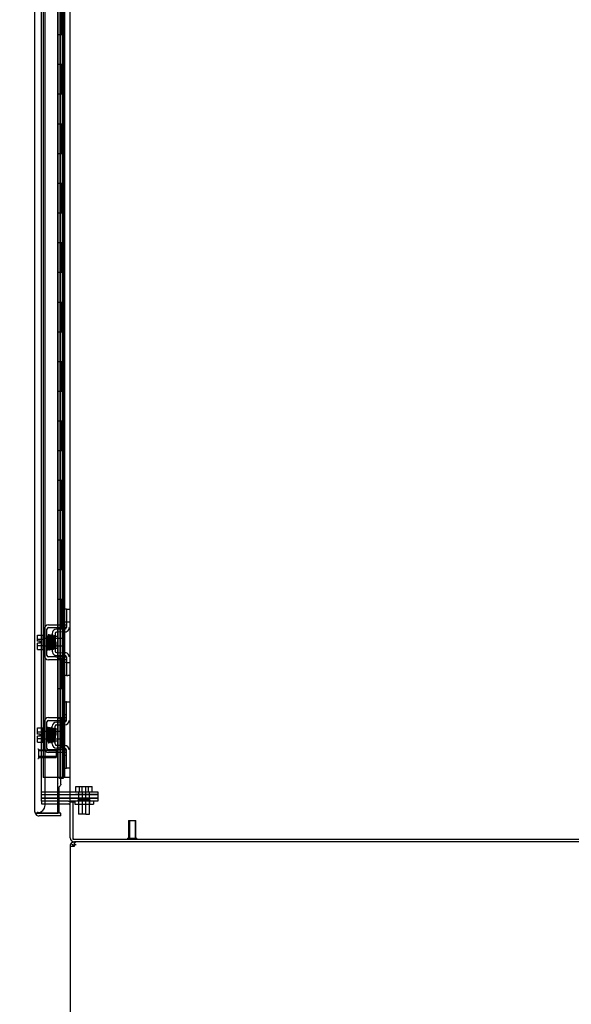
# Model space of a CAD drawing. Header units: inches. Extents: x 2 to 538, y -2 to 358.
# Tile 24 of 43: x 255 to 274, y 145 to 178. Entities that reach past the tile are written whole.
import ezdxf
from ezdxf.enums import TextEntityAlignment as Align
from ezdxf.lldxf.tags import DXFTag

# ---------------------------------------------------------------- set-up
doc = ezdxf.new("R2010")
doc.units = ezdxf.units.IN
doc.header["$MEASUREMENT"] = 0
for name, color, linetype in [('COM42667', 7, 'Continuous'), ('COM42780', 7, 'Continuous'), ('COM52167-13', 7, 'Continuous'), ('COM52168-13', 7, 'Continuous'), ('COM54746-68', 7, 'Continuous'), ('COM54926-1', 7, 'Continuous'), ('COM70098', 7, 'Continuous'), ('COM70220', 7, 'Continuous'), ('COM71189-4', 7, 'Continuous'), ('COM71190-4', 7, 'Continuous'), ('Default', 7, 'Continuous'), ('GSK86006', 7, 'Continuous'), ('NTS86070', 7, 'Continuous'), ('SCC180005', 7, 'Continuous'), ('SCC19011', 7, 'Continuous'), ('SPR20265', 7, 'Continuous'), ('STD26258', 7, 'Continuous'), ('WAF25035', 7, 'Continuous')]:
    doc.layers.add(name, color=color, linetype=linetype)
doc.styles.add('SEACAD_Times_New_Roman', font='times.ttf')
tags = doc.linetypes.add('HIDDEN2', pattern=[0.1875, 0.125, -0.0625]).pattern_tags.tags
tags[6:7] = [DXFTag(74, 4), DXFTag(75, 0), DXFTag(340, '0'), DXFTag(46, 0.0), DXFTag(50, 0.0), DXFTag(44, 0.0), DXFTag(45, 0.0)]
tags[4:5] = [DXFTag(74, 4), DXFTag(75, 0), DXFTag(340, '0'), DXFTag(46, 0.0), DXFTag(50, 0.0), DXFTag(44, 0.0), DXFTag(45, 0.0)]
doc.dimstyles.new('HAMMOND_(STH_-_540x360)', dxfattribs={"dimtxt": 2, "dimasz": 2.5, "dimexe": 1, "dimexo": 1, "dimgap": 0.5, "dimtad": 0, "dimtih": 1, "dimtoh": 1, "dimzin": 0, "dimdsep": 46, "dimtxsty": 'SEACAD_Times_New_Roman', "dimblk1": '_SE_FILLED', "dimblk2": '_SE_FILLED', "dimsah": 1, "dimcen": 1, "dimadec": 0, "dimazin": 0, "dimtfac": 0.8, "dimtofl": 0, "dimtmove": 0, "dimatfit": 3, "dimfxl": 0, "dimtolj": 1, "dimtzin": 0, "dimarcsym": 0})

# ---------------------------------------------------------------- blocks, each defined once
blk = doc.blocks.new('SE2')
at = {"layer": 'COM42667', "color": 7, "linetype": 'HIDDEN2'}
for p, q in [((256.337, 157.831), (256.592, 157.831)), ((256.337, 157.736), (256.592, 157.736)), ((256.592, 157.831), (256.652, 157.831)), ((256.592, 157.736), (256.652, 157.736)), ((256.652, 157.831), (256.819, 157.831)), ((256.652, 157.736), (256.819, 157.736)), ((256.819, 157.831), (256.944, 157.831)), ((256.944, 157.736), (256.819, 157.736)), ((256.944, 157.774), (256.944, 157.736)), ((256.194, 156.797), (256.194, 157.688)), ((256.289, 156.797), (256.289, 157.688)), ((256.592, 156.749), (256.337, 156.749)), ((256.592, 156.749), (256.652, 156.749)), ((256.652, 156.749), (256.819, 156.749)), ((256.819, 156.749), (256.944, 156.749)), ((256.944, 156.749), (256.944, 156.711)), ((256.592, 156.654), (256.337, 156.654)), ((256.652, 156.654), (256.592, 156.654)), ((256.819, 156.654), (256.652, 156.654)), ((256.944, 156.654), (256.819, 156.654)), ((256.194, 153.673), (256.194, 154.564)), ((256.289, 153.673), (256.289, 154.564)), ((256.337, 154.707), (256.819, 154.707)), ((256.337, 154.612), (256.819, 154.612)), ((256.819, 154.707), (256.944, 154.707)), ((256.944, 154.612), (256.819, 154.612)), ((256.819, 153.625), (256.337, 153.625)), ((256.819, 153.53), (256.337, 153.53)), ((256.819, 153.625), (256.944, 153.625)), ((256.944, 153.53), (256.819, 153.53))]:
    blk.add_line(p, q, dxfattribs=at)
for centre, radius, start, end in [((256.337, 157.688), 0.143, 90, 180), ((256.337, 157.688), 0.048, 90, 180), ((256.337, 156.797), 0.143, 180, 270), ((256.337, 156.797), 0.048, 180, 270), ((256.337, 154.564), 0.143, 90, 180), ((256.337, 154.564), 0.048, 90, 180), ((256.337, 153.673), 0.143, 180, 270), ((256.337, 153.673), 0.048, 180, 270)]:
    blk.add_arc(centre, radius, start, end, dxfattribs=at)
at = {"layer": 'COM42780', "color": 7, "linetype": 'HIDDEN2'}
for p, q in [((256.947, 158.358), (256.88, 158.358)), ((256.88, 158.358), (256.88, 157.921)), ((256.947, 158.358), (256.947, 157.921)), ((256.947, 158.358), (256.997, 158.358)), ((256.997, 158.358), (257.039, 158.358)), ((256.947, 157.921), (256.88, 157.921)), ((256.944, 157.921), (256.944, 157.774)), ((256.997, 157.921), (256.947, 157.921)), ((257.039, 157.921), (256.997, 157.921)), ((256.467, 157.539), (256.467, 156.946)), ((256.608, 157.682), (256.553, 157.671)), ((256.562, 157.539), (256.562, 156.946)), ((256.657, 157.438), (256.562, 157.438)), ((256.897, 157.688), (256.608, 157.682)), ((256.899, 157.593), (256.609, 157.587)), ((256.657, 157.048), (256.657, 157.438)), ((256.562, 157.048), (256.657, 157.048)), ((256.553, 156.814), (256.608, 156.803)), ((256.608, 156.803), (256.897, 156.798)), ((256.609, 156.898), (256.899, 156.892)), ((256.944, 156.711), (256.944, 156.564)), ((256.947, 156.564), (256.88, 156.564)), ((256.88, 156.564), (256.88, 156.127)), ((256.947, 156.564), (256.947, 156.127)), ((256.947, 156.564), (256.997, 156.564)), ((256.997, 156.564), (257.039, 156.564)), ((256.947, 156.127), (256.88, 156.127)), ((256.947, 156.127), (256.997, 156.127)), ((257.039, 156.127), (256.997, 156.127)), ((256.88, 154.797), (256.88, 155.234)), ((256.88, 155.234), (256.93, 155.234)), ((256.944, 155.234), (256.93, 155.234)), ((256.944, 154.984), (256.944, 155.234)), ((256.944, 155.234), (257.039, 155.234)), ((256.93, 154.797), (256.88, 154.797)), ((256.93, 154.797), (256.944, 154.797)), ((256.944, 154.611), (256.944, 154.984)), ((256.467, 153.822), (256.467, 154.415)), ((256.562, 153.822), (256.562, 154.415)), ((256.608, 154.558), (256.897, 154.564)), ((256.609, 154.463), (256.899, 154.469)), ((256.657, 154.314), (256.562, 154.314)), ((256.657, 154.314), (256.657, 153.924)), ((256.562, 153.924), (256.657, 153.924)), ((256.899, 153.768), (256.609, 153.774)), ((256.897, 153.674), (256.608, 153.679)), ((256.88, 153.003), (256.88, 153.44)), ((256.88, 153.44), (256.93, 153.44)), ((256.944, 153.44), (256.93, 153.44)), ((256.944, 153.253), (256.944, 153.626)), ((256.944, 153.003), (256.944, 153.253)), ((256.88, 153.003), (256.93, 153.003)), ((256.93, 153.003), (256.944, 153.003)), ((257.039, 153.003), (256.944, 153.003))]:
    blk.add_line(p, q, dxfattribs=at)
for centre, radius, start, end in [((256.896, 157.735), 0.048, 271, 0), ((256.896, 157.735), 0.143, 333.0918, 0), ((256.61, 157.539), 0.143, 113.3335, 180), ((256.61, 157.539), 0.048, 91, 180), ((256.896, 157.735), 0.143, 271, 333.0918), ((256.61, 156.946), 0.143, 180, 246.6665), ((256.61, 156.946), 0.048, 180, 269), ((256.896, 156.75), 0.048, 0, 89), ((256.896, 156.75), 0.143, 26.9082, 89), ((256.896, 156.75), 0.143, 0, 26.9082), ((256.61, 154.415), 0.143, 91, 180), ((256.61, 154.415), 0.048, 91, 180), ((256.896, 154.611), 0.048, 271, 0), ((256.896, 154.611), 0.143, 271, 0), ((256.61, 153.822), 0.143, 180, 269), ((256.61, 153.822), 0.048, 180, 269), ((256.896, 153.626), 0.143, 0, 89), ((256.896, 153.626), 0.048, 0, 89)]:
    blk.add_arc(centre, radius, start, end, dxfattribs=at)
at = {"layer": 'COM52167-13', "color": 7, "linetype": 'Continuous'}
for p, q in [((255.882, 151.541), (255.882, 221.842)), ((256.652, 151.493), (256.652, 221.89)), ((256.688, 151.803), (256.688, 151.493)), ((255.882, 151.541), (255.882, 151.541)), ((255.882, 151.541), (255.882, 151.541)), ((255.962, 151.493), (255.912, 151.454)), ((256.025, 151.493), (255.912, 151.493)), ((255.962, 151.493), (256.025, 151.493)), ((256.025, 151.493), (256.025, 151.493)), ((256.757, 151.493), (256.025, 151.493)), ((256.025, 151.493), (256.652, 151.493)), ((256.688, 151.493), (256.652, 151.493)), ((256.757, 151.398), (256.757, 151.493)), ((256.757, 151.398), (256.025, 151.398))]:
    blk.add_line(p, q, dxfattribs=at)
at = {"layer": 'COM52167-13', "color": 7, "linetype": 'HIDDEN2'}
for p, q in [((256.757, 152.466), (256.757, 192.628)), ((256.688, 152.368), (256.688, 151.803))]:
    blk.add_line(p, q, dxfattribs=at)
at = {"layer": 'COM52167-13', "color": 7, "linetype": 'Continuous'}
for start, end in [(180, 180.0762), (180.1561, 217.5036), (217.5036, 270)]:
    blk.add_arc((256.025, 151.541), 0.143, start, end, dxfattribs=at)
at = {"layer": 'COM52167-13', "color": 7, "linetype": 'HIDDEN2'}
blk.add_open_spline([(256.757, 152.466), (256.757, 152.464), (256.757, 152.462), (256.756, 152.45), (256.752, 152.44), (256.741, 152.419), (256.733, 152.409), (256.713, 152.389), (256.701, 152.378), (256.688, 152.368)], degree=3, knots=[0.2029594, 0.2029594, 0.2029594, 0.2029594, 0.25, 0.25, 0.5, 0.5, 0.75, 0.75, 1, 1, 1, 1], dxfattribs=at)
at = {"layer": 'COM52167-13', "color": 7, "linetype": 'Continuous'}
blk.add_open_spline([(255.912, 151.493), (255.902, 151.501), (255.895, 151.509), (255.887, 151.521), (255.885, 151.525), (255.883, 151.533), (255.882, 151.537), (255.882, 151.541)], degree=3, knots=[0, 0, 0, 0, 0.5, 0.5, 0.75, 0.75, 1, 1, 1, 1], dxfattribs=at)
at = {"layer": 'COM52168-13', "color": 7, "linetype": 'HIDDEN2'}
blk.add_arc((256.438, 152.467), 0.224, 359.797, 6.1302, dxfattribs=at)
at = {"layer": 'COM54746-68', "color": 7, "linetype": 'HIDDEN2'}
for p, q in [((256.166, 220.692), (256.166, 152.692)), ((256.721, 220.692), (256.721, 152.692)), ((256.821, 152.692), (256.821, 220.692)), ((256.771, 177.692), (256.771, 178.692)), ((256.812, 177.692), (256.812, 178.692)), ((256.888, 177.692), (256.888, 178.692)), ((256.76, 176.692), (256.76, 177.692)), ((256.857, 177.692), (256.888, 177.692)), ((256.883, 177.692), (256.883, 176.692)), ((256.888, 176.692), (256.888, 177.692)), ((256.771, 175.692), (256.771, 176.692)), ((256.812, 175.692), (256.812, 176.692)), ((256.857, 176.692), (256.888, 176.692)), ((256.888, 175.692), (256.888, 176.692)), ((256.76, 174.692), (256.76, 175.692)), ((256.857, 175.692), (256.888, 175.692)), ((256.883, 175.692), (256.883, 174.692)), ((256.888, 174.692), (256.888, 175.692)), ((256.771, 173.692), (256.771, 174.692)), ((256.812, 173.692), (256.812, 174.692)), ((256.857, 174.692), (256.888, 174.692)), ((256.888, 173.692), (256.888, 174.692)), ((256.76, 172.692), (256.76, 173.692)), ((256.857, 173.692), (256.888, 173.692)), ((256.883, 173.692), (256.883, 172.692)), ((256.888, 172.692), (256.888, 173.692)), ((256.771, 171.692), (256.771, 172.692)), ((256.812, 171.692), (256.812, 172.692)), ((256.857, 172.692), (256.888, 172.692)), ((256.888, 171.692), (256.888, 172.692)), ((256.76, 170.692), (256.76, 171.692)), ((256.857, 171.692), (256.888, 171.692)), ((256.883, 171.692), (256.883, 170.692)), ((256.888, 170.692), (256.888, 171.692)), ((256.771, 169.692), (256.771, 170.692)), ((256.812, 169.692), (256.812, 170.692)), ((256.857, 170.692), (256.888, 170.692)), ((256.888, 169.692), (256.888, 170.692)), ((256.76, 168.692), (256.76, 169.692)), ((256.857, 169.692), (256.888, 169.692)), ((256.883, 169.692), (256.883, 168.692)), ((256.888, 168.692), (256.888, 169.692)), ((256.771, 167.692), (256.771, 168.692)), ((256.812, 167.692), (256.812, 168.692)), ((256.857, 168.692), (256.888, 168.692)), ((256.888, 167.692), (256.888, 168.692)), ((256.76, 166.692), (256.76, 167.692)), ((256.857, 167.692), (256.888, 167.692)), ((256.883, 167.692), (256.883, 166.692)), ((256.888, 166.692), (256.888, 167.692)), ((256.771, 165.692), (256.771, 166.692)), ((256.812, 165.692), (256.812, 166.692)), ((256.857, 166.692), (256.888, 166.692)), ((256.888, 165.692), (256.888, 166.692)), ((256.76, 164.692), (256.76, 165.692)), ((256.857, 165.692), (256.888, 165.692)), ((256.883, 165.692), (256.883, 164.692)), ((256.888, 164.692), (256.888, 165.692)), ((256.771, 163.692), (256.771, 164.692)), ((256.812, 163.692), (256.812, 164.692)), ((256.857, 164.692), (256.888, 164.692)), ((256.888, 163.692), (256.888, 164.692)), ((256.76, 162.692), (256.76, 163.692)), ((256.857, 163.692), (256.888, 163.692)), ((256.883, 163.692), (256.883, 162.692)), ((256.888, 162.692), (256.888, 163.692)), ((256.771, 161.692), (256.771, 162.692)), ((256.812, 161.692), (256.812, 162.692)), ((256.857, 162.692), (256.888, 162.692)), ((256.888, 161.692), (256.888, 162.692)), ((256.76, 160.692), (256.76, 161.692)), ((256.857, 161.692), (256.888, 161.692)), ((256.883, 161.692), (256.883, 160.692)), ((256.888, 160.692), (256.888, 161.692)), ((256.771, 159.692), (256.771, 160.692)), ((256.812, 159.692), (256.812, 160.692)), ((256.857, 160.692), (256.888, 160.692)), ((256.888, 159.692), (256.888, 160.692)), ((256.76, 158.692), (256.76, 159.692)), ((256.857, 159.692), (256.888, 159.692)), ((256.883, 159.692), (256.883, 158.692)), ((256.888, 158.692), (256.888, 159.692)), ((256.771, 157.692), (256.771, 158.692)), ((256.812, 157.692), (256.812, 158.692)), ((256.857, 158.692), (256.888, 158.692)), ((256.888, 157.692), (256.888, 158.692)), ((256.76, 156.692), (256.76, 157.692)), ((256.857, 157.692), (256.888, 157.692)), ((256.883, 157.692), (256.883, 156.692)), ((256.888, 156.692), (256.888, 157.692)), ((256.771, 155.692), (256.771, 156.692)), ((256.812, 155.692), (256.812, 156.692)), ((256.857, 156.692), (256.888, 156.692)), ((256.888, 155.692), (256.888, 156.692)), ((256.76, 154.692), (256.76, 155.692)), ((256.857, 155.692), (256.888, 155.692)), ((256.883, 155.692), (256.883, 154.692)), ((256.888, 154.692), (256.888, 155.692)), ((256.771, 153.692), (256.771, 154.692)), ((256.812, 153.692), (256.812, 154.692)), ((256.857, 154.692), (256.888, 154.692)), ((256.888, 153.692), (256.888, 154.692)), ((256.76, 152.692), (256.76, 153.692)), ((256.857, 153.692), (256.888, 153.692)), ((256.883, 153.692), (256.883, 152.692)), ((256.888, 152.692), (256.888, 153.692)), ((256.652, 152.692), (256.166, 152.692))]:
    blk.add_line(p, q, dxfattribs=at)
at = {"layer": 'COM54746-68', "color": 7, "linetype": 'Continuous'}
for p, q in [((256.654, 178.692), (256.654, 177.692)), ((256.857, 178.692), (256.857, 177.692)), ((256.654, 177.692), (256.857, 177.692)), ((256.654, 177.692), (256.857, 177.692)), ((256.654, 177.692), (256.654, 176.692)), ((256.857, 177.692), (256.857, 176.692)), ((256.654, 176.692), (256.654, 175.692)), ((256.654, 176.692), (256.857, 176.692)), ((256.654, 176.692), (256.857, 176.692)), ((256.857, 176.692), (256.857, 175.692)), ((256.654, 175.692), (256.857, 175.692)), ((256.654, 175.692), (256.857, 175.692)), ((256.654, 175.692), (256.654, 174.692)), ((256.857, 175.692), (256.857, 174.692)), ((256.654, 174.692), (256.654, 173.692)), ((256.654, 174.692), (256.857, 174.692)), ((256.654, 174.692), (256.857, 174.692)), ((256.857, 174.692), (256.857, 173.692)), ((256.654, 173.692), (256.857, 173.692)), ((256.654, 173.692), (256.857, 173.692)), ((256.654, 173.692), (256.654, 172.692)), ((256.857, 173.692), (256.857, 172.692)), ((256.654, 172.692), (256.654, 171.692)), ((256.654, 172.692), (256.857, 172.692)), ((256.654, 172.692), (256.857, 172.692)), ((256.857, 172.692), (256.857, 171.692)), ((256.654, 171.692), (256.857, 171.692)), ((256.654, 171.692), (256.857, 171.692)), ((256.654, 171.692), (256.654, 170.692)), ((256.857, 171.692), (256.857, 170.692)), ((256.654, 170.692), (256.654, 169.692)), ((256.654, 170.692), (256.857, 170.692)), ((256.654, 170.692), (256.857, 170.692)), ((256.857, 170.692), (256.857, 169.692)), ((256.654, 169.692), (256.857, 169.692)), ((256.654, 169.692), (256.857, 169.692)), ((256.654, 169.692), (256.654, 168.692)), ((256.857, 169.692), (256.857, 168.692)), ((256.654, 168.692), (256.654, 167.692)), ((256.654, 168.692), (256.857, 168.692)), ((256.654, 168.692), (256.857, 168.692)), ((256.857, 168.692), (256.857, 167.692)), ((256.654, 167.692), (256.857, 167.692)), ((256.654, 167.692), (256.857, 167.692)), ((256.654, 167.692), (256.654, 166.692)), ((256.857, 167.692), (256.857, 166.692)), ((256.654, 166.692), (256.654, 165.692)), ((256.654, 166.692), (256.857, 166.692)), ((256.654, 166.692), (256.857, 166.692)), ((256.857, 166.692), (256.857, 165.692)), ((256.654, 165.692), (256.857, 165.692)), ((256.654, 165.692), (256.857, 165.692)), ((256.654, 165.692), (256.654, 164.692)), ((256.857, 165.692), (256.857, 164.692)), ((256.654, 164.692), (256.654, 163.692)), ((256.654, 164.692), (256.857, 164.692)), ((256.654, 164.692), (256.857, 164.692)), ((256.857, 164.692), (256.857, 163.692)), ((256.654, 163.692), (256.857, 163.692)), ((256.654, 163.692), (256.857, 163.692)), ((256.654, 163.692), (256.654, 162.692)), ((256.857, 163.692), (256.857, 162.692)), ((256.654, 162.692), (256.654, 161.692)), ((256.654, 162.692), (256.857, 162.692)), ((256.654, 162.692), (256.857, 162.692)), ((256.857, 162.692), (256.857, 161.692)), ((256.654, 161.692), (256.857, 161.692)), ((256.654, 161.692), (256.857, 161.692)), ((256.654, 161.692), (256.654, 160.692)), ((256.857, 161.692), (256.857, 160.692)), ((256.654, 160.692), (256.654, 159.692)), ((256.654, 160.692), (256.857, 160.692)), ((256.654, 160.692), (256.857, 160.692)), ((256.857, 160.692), (256.857, 159.692)), ((256.654, 159.692), (256.857, 159.692)), ((256.654, 159.692), (256.857, 159.692)), ((256.654, 159.692), (256.654, 158.692)), ((256.857, 159.692), (256.857, 158.692)), ((256.654, 158.692), (256.654, 157.692)), ((256.654, 158.692), (256.857, 158.692)), ((256.654, 158.692), (256.857, 158.692)), ((256.857, 158.692), (256.857, 157.692)), ((256.654, 157.692), (256.857, 157.692)), ((256.654, 157.692), (256.857, 157.692)), ((256.654, 157.692), (256.654, 156.692)), ((256.857, 157.692), (256.857, 156.692)), ((256.654, 156.692), (256.654, 155.692)), ((256.654, 156.692), (256.857, 156.692)), ((256.654, 156.692), (256.857, 156.692)), ((256.857, 156.692), (256.857, 155.692)), ((256.654, 155.692), (256.857, 155.692)), ((256.654, 155.692), (256.857, 155.692)), ((256.654, 155.692), (256.654, 154.692)), ((256.857, 155.692), (256.857, 154.692)), ((256.654, 154.692), (256.654, 153.692)), ((256.654, 154.692), (256.857, 154.692)), ((256.654, 154.692), (256.857, 154.692)), ((256.857, 154.692), (256.857, 153.692)), ((256.654, 153.692), (256.857, 153.692)), ((256.654, 153.692), (256.857, 153.692)), ((256.654, 153.692), (256.654, 152.692)), ((256.857, 153.692), (256.857, 152.692)), ((256.654, 152.692), (256.652, 152.692)), ((256.857, 152.692), (256.654, 152.692)), ((256.709, 152.657), (256.709, 152.683)), ((256.709, 152.683), (256.759, 152.683)), ((256.759, 152.657), (256.709, 152.657)), ((256.721, 152.692), (256.721, 152.683)), ((256.784, 152.683), (256.759, 152.683)), ((256.784, 152.657), (256.759, 152.657)), ((256.784, 152.683), (256.834, 152.683)), ((256.834, 152.657), (256.784, 152.657)), ((256.821, 152.683), (256.821, 152.692)), ((256.834, 152.683), (256.834, 152.657)), ((257.069, 152.692), (256.857, 152.692))]:
    blk.add_line(p, q, dxfattribs=at)
at = {"layer": 'COM54926-1', "color": 7, "linetype": 'Continuous'}
for p, q in [((257.174, 150.409), (257.099, 150.467)), ((257.212, 150.467), (257.212, 150.523)), ((257.212, 150.38), (257.212, 150.467)), ((257.069, 150.38), (257.069, 138.618)), ((257.069, 150.38), (257.212, 150.38))]:
    blk.add_line(p, q, dxfattribs=at)
for radius, start, end in [(0.143, 142.4162, 180), (0.143, 90, 142.4161), (0.048, 90, 142.4162), (0.048, 90, 142.4162), (0.048, 142.4162, 180)]:
    blk.add_arc((257.212, 150.38), radius, start, end, dxfattribs=at)
at = {"layer": 'COM54926-1', "color": 7, "linetype": 'HIDDEN2'}
blk.add_arc((257.274, 150.318), 0.11, 92.1547, 123.9357, dxfattribs=at)
at = {"layer": 'COM54926-1', "color": 7, "linetype": 'Continuous'}
blk.add_open_spline([(257.27, 150.523), (257.26, 150.523), (257.25, 150.518), (257.231, 150.499), (257.222, 150.485), (257.212, 150.467)], degree=3, knots=[0, 0, 0, 0, 0.5, 0.5, 1, 1, 1, 1], dxfattribs=at)
at = {"layer": 'COM70098', "color": 7, "linetype": 'HIDDEN2'}
for p, q in [((256.102, 152.213), (257.251, 152.213)), ((256.102, 152.118), (257.251, 152.118)), ((257.251, 152.213), (258.001, 152.213)), ((258.001, 152.118), (257.251, 152.118)), ((258.001, 152.213), (258.001, 152.118)), ((257.251, 151.993), (256.102, 151.993)), ((257.251, 151.898), (257.212, 151.898)), ((257.251, 151.993), (258.001, 151.993)), ((258.001, 151.898), (257.251, 151.898)), ((258.001, 151.993), (258.001, 151.898))]:
    blk.add_line(p, q, dxfattribs=at)
at = {"layer": 'COM70220', "color": 7, "linetype": 'HIDDEN2'}
for p, q in [((256.227, 152.012), (256.227, 221.159)), ((256.227, 151.762), (256.227, 152.012)), ((255.977, 151.512), (255.977, 151.541))]:
    blk.add_line(p, q, dxfattribs=at)
blk.add_arc((255.977, 151.762), 0.25, 270, 0, dxfattribs=at)
at = {"layer": 'COM71189-4', "color": 7, "linetype": 'HIDDEN2'}
for p, q in [((256.102, 151.898), (256.102, 221.273)), ((256.652, 151.898), (256.102, 151.898))]:
    blk.add_line(p, q, dxfattribs=at)
at = {"layer": 'COM71189-4', "color": 7, "linetype": 'Continuous'}
for p, q in [((257.069, 151.898), (257.069, 221.273)), ((257.021, 151.898), (256.652, 151.898)), ((257.021, 151.898), (257.069, 151.898)), ((257.212, 151.898), (257.069, 151.898)), ((257.164, 151.868), (257.164, 150.618)), ((257.212, 151.868), (257.164, 151.868)), ((257.212, 151.868), (257.212, 151.898)), ((257.164, 150.618), (281.614, 150.618))]:
    blk.add_line(p, q, dxfattribs=at)
at = {"layer": 'COM71190-4', "color": 7, "linetype": 'HIDDEN2'}
for p, q in [((256.102, 151.898), (256.102, 151.803)), ((256.102, 151.803), (256.652, 151.803))]:
    blk.add_line(p, q, dxfattribs=at)
at = {"layer": 'COM71190-4', "color": 7, "linetype": 'Continuous'}
for p, q in [((256.652, 151.803), (257.021, 151.803)), ((257.069, 150.666), (257.069, 151.868)), ((257.164, 151.868), (257.069, 151.868)), ((281.662, 150.523), (257.212, 150.523))]:
    blk.add_line(p, q, dxfattribs=at)
for centre, radius, start, end in [((257.021, 151.755), 0.143, 52.2051, 90), ((257.021, 151.755), 0.048, 0, 90), ((257.212, 150.666), 0.143, 180, 270)]:
    blk.add_arc(centre, radius, start, end, dxfattribs=at)
at = {"layer": 'COM71190-4', "color": 7, "linetype": 'HIDDEN2'}
blk.add_arc((257.212, 150.666), 0.048, 180, 270, dxfattribs=at)
at = {"layer": 'GSK86006', "color": 7, "linetype": 'HIDDEN2'}
for p, q in [((256.102, 152.118), (257.251, 152.118)), ((257.251, 152.118), (258.001, 152.118)), ((258.001, 152.118), (258.001, 151.993)), ((256.102, 151.993), (257.251, 151.993)), ((258.001, 151.993), (257.251, 151.993))]:
    blk.add_line(p, q, dxfattribs=at)
at = {"layer": 'NTS86070', "color": 7, "linetype": 'HIDDEN2'}
for p, q in [((257.227, 151.898), (257.227, 151.798)), ((257.227, 151.798), (257.727, 151.798)), ((257.331, 151.928), (257.331, 151.898)), ((257.614, 151.938), (257.341, 151.938)), ((257.352, 151.898), (257.352, 151.798)), ((257.456, 151.928), (257.456, 151.898)), ((257.739, 151.938), (257.614, 151.938)), ((257.624, 151.898), (257.624, 151.928)), ((257.727, 151.898), (257.727, 151.798)), ((257.727, 151.798), (257.852, 151.798)), ((257.749, 151.898), (257.749, 151.928)), ((257.852, 151.898), (257.852, 151.798))]:
    blk.add_line(p, q, dxfattribs=at)
for centre, start, end in [((257.341, 151.928), 90, 180), ((257.466, 151.928), 90, 180), ((257.614, 151.928), 0, 90), ((257.739, 151.928), 0, 90)]:
    blk.add_arc(centre, 0.01, start, end, dxfattribs=at)
at = {"layer": 'SCC180005', "color": 7, "linetype": 'HIDDEN2'}
for p, q in [((257.261, 152.387), (257.477, 152.387)), ((257.261, 152.213), (257.261, 152.387)), ((257.354, 152.213), (257.354, 151.463)), ((257.386, 152.213), (257.386, 152.387)), ((257.477, 152.387), (257.693, 152.387)), ((257.477, 152.213), (257.477, 152.387)), ((257.479, 152.213), (257.479, 151.463)), ((257.6, 151.463), (257.6, 152.213)), ((257.602, 152.213), (257.602, 152.387)), ((257.693, 152.213), (257.693, 152.387)), ((257.693, 152.387), (257.818, 152.387)), ((257.725, 151.463), (257.725, 152.213)), ((257.818, 152.213), (257.818, 152.387)), ((257.6, 151.463), (257.354, 151.463)), ((257.602, 151.463), (257.725, 151.463))]:
    blk.add_line(p, q, dxfattribs=at)
at = {"layer": 'SCC19011', "color": 7, "linetype": 'HIDDEN2'}
for p, q in [((255.968, 157.484), (256.149, 157.484)), ((255.968, 157.351), (255.968, 157.484)), ((255.968, 157.351), (256.149, 157.351)), ((255.968, 157.277), (255.968, 157.351)), ((256.063, 157.277), (255.968, 157.277)), ((255.968, 157.134), (255.968, 157.209)), ((256.063, 157.209), (255.968, 157.209)), ((255.968, 157.134), (256.149, 157.134)), ((255.968, 157.002), (255.968, 157.134)), ((256.063, 157.209), (256.063, 157.277)), ((256.881, 157.365), (256.149, 157.365)), ((256.149, 157.121), (256.881, 157.121)), ((256.881, 157.365), (256.881, 157.121)), ((255.968, 157.002), (256.149, 157.002)), ((255.968, 154.36), (256.149, 154.36)), ((255.968, 154.227), (255.968, 154.36)), ((255.968, 154.227), (256.149, 154.227)), ((255.968, 154.153), (255.968, 154.227)), ((256.063, 154.153), (255.968, 154.153)), ((255.968, 154.01), (255.968, 154.085)), ((256.063, 154.085), (255.968, 154.085)), ((256.063, 154.085), (256.063, 154.153)), ((256.881, 154.241), (256.149, 154.241)), ((256.881, 154.241), (256.881, 153.997)), ((255.968, 154.01), (256.149, 154.01)), ((255.968, 153.878), (255.968, 154.01)), ((255.968, 153.878), (256.149, 153.878)), ((256.149, 153.997), (256.881, 153.997))]:
    blk.add_line(p, q, dxfattribs=at)
at = {"layer": 'SPR20265', "color": 7, "linetype": 'HIDDEN2'}
for p, q in [((256.601, 157.243), (256.566, 157.243)), ((256.601, 154.119), (256.566, 154.119))]:
    blk.add_line(p, q, dxfattribs=at)
for centre, radius, start, end in [((261.239, 157.42), 4.954, 180.0627, 184.8324), ((261.211, 157.419), 4.891, 180.0417, 184.8553), ((261.239, 153.941), 4.954, 175.1676, 179.9373), ((256.421, 154.343), 0.0181, 0.2962, 180.6354), ((261.211, 153.942), 4.891, 179.5941, 179.9583)]:
    blk.add_arc(centre, radius, start, end, dxfattribs=at)
for start_param, end_param in [(3.148685, 6.283185), (0, 0.029803)]:
    blk.add_ellipse((256.302, 157.415), major_axis=(-0.0175, 0), ratio=0.707107, start_param=start_param, end_param=end_param, dxfattribs=at)
blk.add_ellipse((256.302, 153.946), major_axis=(-0.0175, 0), ratio=0.707107, dxfattribs=at)
for points, knots in [([(256.326, 157.469), (256.325, 157.46), (256.323, 157.435), (256.322, 157.4), (256.321, 157.385)], [0.1067733, 0.1067733, 0.1067733, 0.1067733, 0.2186198, 0.288347, 0.288347, 0.288347, 0.288347]), ([(256.364, 157.478), (256.364, 157.481), (256.363, 157.487), (256.357, 157.494), (256.35, 157.497), (256.343, 157.497), (256.336, 157.495), (256.332, 157.49), (256.329, 157.485), (256.328, 157.481), (256.328, 157.479)], [0, 0, 0, 0, 0.156089, 0.311601, 0.454811, 0.580816, 0.702069, 0.815536, 0.915769, 1, 1, 1, 1]), ([(256.329, 157.478), (256.33, 157.474), (256.332, 157.467), (256.335, 157.418), (256.338, 157.343), (256.34, 157.264), (256.343, 157.199), (256.344, 157.15), (256.346, 157.105), (256.348, 157.065), (256.35, 157.033), (256.352, 157.012), (256.353, 157.004), (256.354, 157.004), (256.355, 157.004)], [0, 0, 0, 0, 0.1061362, 0.2174647, 0.333926, 0.4557017, 0.5188968, 0.5834438, 0.6493904, 0.7166983, 0.7853922, 0.8555186, 0.9270505, 0.9466489, 0.9466489, 0.9466489, 0.9466489]), ([(256.388, 157.015), (256.387, 157.015), (256.386, 157.016), (256.384, 157.04), (256.382, 157.088), (256.38, 157.14), (256.378, 157.185), (256.376, 157.234), (256.375, 157.284), (256.373, 157.334), (256.371, 157.38), (256.369, 157.421), (256.368, 157.453), (256.366, 157.475), (256.364, 157.479), (256.364, 157.481)], [0.0603561, 0.0603561, 0.0603561, 0.0603561, 0.1038936, 0.2137208, 0.3293588, 0.3897246, 0.4515679, 0.5148967, 0.5797272, 0.6460597, 0.7138612, 0.7831568, 0.8539667, 0.9262377, 1, 1, 1, 1]), ([(256.377, 157.469), (256.376, 157.461), (256.374, 157.447), (256.372, 157.408), (256.371, 157.384), (256.371, 157.38)], [0, 0, 0, 0, 0.1246717, 0.2494602, 0.2700157, 0.2700157, 0.2700157, 0.2700157]), ([(256.413, 157.474), (256.413, 157.475), (256.412, 157.477), (256.411, 157.479), (256.41, 157.482), (256.408, 157.484), (256.405, 157.486), (256.402, 157.488), (256.397, 157.489), (256.391, 157.488), (256.384, 157.484), (256.378, 157.475), (256.377, 157.469), (256.377, 157.465)], [0.0509784, 0.0509784, 0.0509784, 0.0509784, 0.0816467, 0.1201913, 0.1592904, 0.2003164, 0.2443071, 0.2919704, 0.3437824, 0.4630609, 0.6155091, 0.7972418, 1, 1, 1, 1]), ([(256.379, 157.467), (256.379, 157.467), (256.381, 157.465), (256.383, 157.44), (256.386, 157.391), (256.388, 157.34), (256.389, 157.296), (256.391, 157.248), (256.393, 157.2), (256.394, 157.152), (256.396, 157.108), (256.398, 157.07), (256.4, 157.04), (256.402, 157.02), (256.403, 157.017), (256.404, 157.015)], [0.053432, 0.053432, 0.053432, 0.053432, 0.1058673, 0.2171381, 0.3338118, 0.3944484, 0.4564245, 0.5197508, 0.5844221, 0.6504012, 0.7176964, 0.7863335, 0.8562538, 0.9274659, 1, 1, 1, 1]), ([(256.438, 157.019), (256.437, 157.022), (256.436, 157.027), (256.433, 157.073), (256.43, 157.131), (256.428, 157.187), (256.426, 157.234), (256.425, 157.282), (256.423, 157.329), (256.421, 157.374), (256.419, 157.413), (256.417, 157.445), (256.416, 157.467), (256.414, 157.476), (256.413, 157.476), (256.413, 157.476)], [0, 0, 0, 0, 0.1045038, 0.2144634, 0.330083, 0.3903051, 0.451994, 0.5151688, 0.5798125, 0.6459641, 0.7136653, 0.7828829, 0.8536605, 0.9260423, 0.9527188, 0.9527188, 0.9527188, 0.9527188]), ([(256.427, 157.463), (256.426, 157.458), (256.424, 157.436), (256.422, 157.397), (256.421, 157.374)], [0.1071892, 0.1071892, 0.1071892, 0.1071892, 0.2193565, 0.3334396, 0.3334396, 0.3334396, 0.3334396]), ([(256.465, 157.458), (256.465, 157.463), (256.464, 157.469), (256.457, 157.478), (256.451, 157.48), (256.447, 157.481), (256.443, 157.481), (256.44, 157.48), (256.436, 157.478), (256.433, 157.475), (256.431, 157.472), (256.429, 157.468), (256.429, 157.465), (256.429, 157.464)], [0, 0, 0, 0, 0.314139, 0.451364, 0.572135, 0.625408, 0.67627, 0.728029, 0.781154, 0.835554, 0.89067, 0.945715, 1, 1, 1, 1]), ([(256.43, 157.46), (256.431, 157.454), (256.432, 157.444), (256.435, 157.406), (256.437, 157.36), (256.439, 157.31), (256.44, 157.26), (256.443, 157.2), (256.445, 157.137), (256.448, 157.082), (256.45, 157.046), (256.452, 157.027), (256.454, 157.019), (256.459, 157.012), (256.465, 157.008), (256.472, 157.007), (256.478, 157.009), (256.485, 157.013), (256.488, 157.019), (256.491, 157.031), (256.493, 157.058), (256.495, 157.092), (256.496, 157.111), (256.496, 157.118)], [0, 0, 0, 0, 0.0498062, 0.0966276, 0.140488, 0.1813946, 0.2193247, 0.2542949, 0.3151029, 0.3652644, 0.4095039, 0.4485899, 0.4658122, 0.4799438, 0.4861373, 0.4916742, 0.500166, 0.5061157, 0.5157515, 0.5507685, 0.6061814, 0.6406611, 0.6597863, 0.6597863, 0.6597863, 0.6597863]), ([(256.485, 157.036), (256.486, 157.036), (256.485, 157.042), (256.483, 157.065), (256.482, 157.099), (256.48, 157.138), (256.478, 157.189), (256.476, 157.249), (256.473, 157.317), (256.471, 157.382), (256.468, 157.439), (256.466, 157.454), (256.465, 157.462)], [0.5362763, 0.5362763, 0.5362763, 0.5362763, 0.5625298, 0.6122564, 0.6441552, 0.6807294, 0.7220204, 0.7680595, 0.8188387, 0.874429, 0.9347864, 1, 1, 1, 1]), ([(256.478, 157.458), (256.477, 157.455), (256.476, 157.449), (256.474, 157.419), (256.472, 157.389), (256.471, 157.372), (256.471, 157.37)], [0, 0, 0, 0, 0.0492216, 0.0955582, 0.1390455, 0.1445963, 0.1445963, 0.1445963, 0.1445963]), ([(256.514, 157.456), (256.514, 157.457), (256.514, 157.46), (256.512, 157.464), (256.51, 157.468), (256.506, 157.471), (256.5, 157.474), (256.492, 157.474), (256.486, 157.471), (256.481, 157.466), (256.478, 157.46), (256.478, 157.457), (256.478, 157.454)], [0, 0, 0, 0, 0.063176, 0.129473, 0.197366, 0.265212, 0.394679, 0.515177, 0.639946, 0.76535, 0.886036, 1, 1, 1, 1]), ([(256.479, 157.453), (256.48, 157.452), (256.481, 157.448), (256.484, 157.411), (256.487, 157.347), (256.49, 157.278), (256.492, 157.219), (256.494, 157.175), (256.495, 157.132), (256.497, 157.094), (256.499, 157.063), (256.501, 157.041), (256.503, 157.03), (256.504, 157.03), (256.504, 157.03)], [0.0138524, 0.0138524, 0.0138524, 0.0138524, 0.1062824, 0.2178177, 0.3344917, 0.4564531, 0.5197117, 0.5842959, 0.6502411, 0.7175013, 0.7860951, 0.8560626, 0.9273599, 0.9665702, 0.9665702, 0.9665702, 0.9665702]), ([(256.538, 157.037), (256.538, 157.037), (256.536, 157.039), (256.534, 157.067), (256.531, 157.115), (256.529, 157.164), (256.527, 157.206), (256.526, 157.25), (256.524, 157.295), (256.522, 157.339), (256.521, 157.38), (256.519, 157.414), (256.517, 157.44), (256.515, 157.456), (256.514, 157.458), (256.513, 157.458)], [0.0386163, 0.0386163, 0.0386163, 0.0386163, 0.1041999, 0.2141673, 0.3298094, 0.3901346, 0.4519229, 0.5151799, 0.5799285, 0.646185, 0.7139159, 0.7831552, 0.853933, 0.9262015, 0.98991, 0.98991, 0.98991, 0.98991]), ([(256.588, 157.043), (256.587, 157.046), (256.585, 157.053), (256.583, 157.084), (256.581, 157.124), (256.579, 157.17), (256.577, 157.216), (256.575, 157.272), (256.573, 157.333), (256.57, 157.386), (256.568, 157.423), (256.566, 157.443), (256.562, 157.461), (256.546, 157.467), (256.538, 157.464), (256.532, 157.459), (256.526, 157.447), (256.525, 157.427), (256.522, 157.387), (256.521, 157.371), (256.521, 157.365)], [0, 0, 0, 0, 0.0490707, 0.0953048, 0.1387054, 0.1792209, 0.2168158, 0.2514794, 0.3116129, 0.3613366, 0.4052099, 0.4436728, 0.4786903, 0.4958188, 0.5072076, 0.5145844, 0.52541, 0.6107603, 0.6434618, 0.6599898, 0.6599898, 0.6599898, 0.6599898]), ([(256.532, 157.437), (256.532, 157.437), (256.532, 157.431), (256.534, 157.41), (256.536, 157.375), (256.537, 157.337), (256.539, 157.287), (256.542, 157.228), (256.544, 157.165), (256.547, 157.105), (256.55, 157.055), (256.552, 157.045), (256.553, 157.04)], [0.5328988, 0.5328988, 0.5328988, 0.5328988, 0.5569074, 0.6092128, 0.6423045, 0.6799166, 0.7220481, 0.7687139, 0.8198491, 0.8754774, 0.935522, 1, 1, 1, 1]), ([(256.34, 157.005), (256.341, 157.01), (256.343, 157.035), (256.345, 157.079), (256.346, 157.105)], [0.1085336, 0.1085336, 0.1085336, 0.1085336, 0.2217151, 0.3383123, 0.3383123, 0.3383123, 0.3383123]), ([(256.39, 157.013), (256.391, 157.022), (256.393, 157.037), (256.395, 157.078), (256.396, 157.103), (256.396, 157.107)], [0, 0, 0, 0, 0.1263356, 0.2522274, 0.2747382, 0.2747382, 0.2747382, 0.2747382]), ([(256.438, 157.015), (256.439, 157.018), (256.441, 157.024), (256.444, 157.063), (256.445, 157.097), (256.446, 157.112)], [0, 0, 0, 0, 0.1086563, 0.2221233, 0.29424, 0.29424, 0.29424, 0.29424]), ([(256.504, 157.033), (256.504, 157.032), (256.504, 157.03), (256.504, 157.028), (256.505, 157.025), (256.507, 157.022), (256.509, 157.02), (256.513, 157.017), (256.519, 157.015), (256.526, 157.016), (256.533, 157.02), (256.539, 157.028), (256.54, 157.034), (256.54, 157.037)], [0, 0, 0, 0, 0.035882, 0.073188, 0.112909, 0.155738, 0.202044, 0.251913, 0.361271, 0.485727, 0.637722, 0.812554, 1, 1, 1, 1]), ([(256.54, 157.033), (256.54, 157.038), (256.542, 157.047), (256.544, 157.079), (256.545, 157.107), (256.546, 157.122)], [0, 0, 0, 0, 0.0498287, 0.096661, 0.1398853, 0.1398853, 0.1398853, 0.1398853]), ([(256.552, 157.043), (256.553, 157.04), (256.554, 157.034), (256.559, 157.027), (256.567, 157.023), (256.574, 157.023), (256.58, 157.025), (256.585, 157.03), (256.588, 157.035), (256.589, 157.039), (256.589, 157.041)], [0, 0, 0, 0, 0.171749, 0.337669, 0.486578, 0.613302, 0.730062, 0.835396, 0.925606, 1, 1, 1, 1]), ([(256.589, 157.04), (256.59, 157.042), (256.591, 157.049), (256.593, 157.067), (256.594, 157.092), (256.596, 157.124), (256.598, 157.161), (256.599, 157.202), (256.6, 157.227), (256.601, 157.243)], [0.1262894, 0.1262894, 0.1262894, 0.1262894, 0.2522008, 0.3777822, 0.5029693, 0.6277666, 0.7522043, 0.8763068, 1, 1, 1, 1]), ([(256.302, 157.007), (256.302, 157.004), (256.303, 156.999), (256.307, 156.991), (256.312, 156.986), (256.318, 156.985), (256.323, 156.984), (256.326, 156.985), (256.33, 156.987), (256.333, 156.989), (256.335, 156.992), (256.337, 156.995), (256.338, 156.998), (256.338, 157.001), (256.338, 157.002)], [0, 0, 0, 0, 0.174153, 0.333945, 0.47646, 0.59716, 0.649734, 0.701139, 0.752042, 0.802639, 0.852867, 0.902545, 0.951555, 1, 1, 1, 1]), ([(256.355, 157.006), (256.355, 157.006), (256.355, 157.004), (256.356, 157.002), (256.357, 156.999), (256.36, 156.997), (256.362, 156.995), (256.365, 156.994), (256.37, 156.993), (256.376, 156.993), (256.383, 156.998), (256.389, 157.007), (256.39, 157.013), (256.391, 157.018)], [0.0725895, 0.0725895, 0.0725895, 0.0725895, 0.0862289, 0.1249883, 0.163044, 0.2021154, 0.2436891, 0.2889083, 0.338607, 0.4554382, 0.607761, 0.7920008, 1, 1, 1, 1]), ([(256.403, 157.018), (256.403, 157.015), (256.404, 157.011), (256.407, 157.006), (256.411, 157.002), (256.417, 157), (256.424, 157), (256.431, 157.002), (256.436, 157.007), (256.439, 157.012), (256.439, 157.016), (256.439, 157.018)], [0, 0, 0, 0, 0.147667, 0.223434, 0.298136, 0.43794, 0.563031, 0.685887, 0.803032, 0.90871, 1, 1, 1, 1]), ([(256.338, 154.361), (256.338, 154.361), (256.338, 154.362), (256.338, 154.364), (256.336, 154.367), (256.335, 154.37), (256.333, 154.372), (256.33, 154.374), (256.327, 154.376), (256.322, 154.377), (256.316, 154.376), (256.309, 154.372), (256.303, 154.364), (256.302, 154.358), (256.302, 154.354)], [0.0247586, 0.0247586, 0.0247586, 0.0247586, 0.0394799, 0.0780267, 0.1170502, 0.1577954, 0.2011902, 0.2478129, 0.2979655, 0.3517973, 0.4729948, 0.6248981, 0.8034762, 1, 1, 1, 1]), ([(256.304, 154.355), (256.304, 154.355), (256.306, 154.353), (256.308, 154.322), (256.311, 154.268), (256.313, 154.213), (256.315, 154.166), (256.316, 154.116), (256.318, 154.065), (256.32, 154.015), (256.321, 153.97), (256.323, 153.931), (256.325, 153.901), (256.327, 153.883), (256.328, 153.881), (256.329, 153.88)], [0.041658, 0.041658, 0.041658, 0.041658, 0.1062331, 0.2177365, 0.3345116, 0.3951575, 0.4571173, 0.5204025, 0.5850154, 0.650919, 0.7181243, 0.7866617, 0.856475, 0.927577, 0.9945625, 0.9945625, 0.9945625, 0.9945625]), ([(256.363, 153.884), (256.363, 153.885), (256.361, 153.89), (256.358, 153.934), (256.355, 153.994), (256.353, 154.052), (256.352, 154.1), (256.35, 154.151), (256.348, 154.201), (256.347, 154.249), (256.345, 154.291), (256.343, 154.326), (256.341, 154.351), (256.339, 154.362), (256.338, 154.362), (256.338, 154.362)], [0.0084013, 0.0084013, 0.0084013, 0.0084013, 0.1047673, 0.2149815, 0.3308118, 0.3911182, 0.4528716, 0.5160814, 0.5807303, 0.6468516, 0.7144807, 0.783578, 0.8541849, 0.926338, 0.9626406, 0.9626406, 0.9626406, 0.9626406]), ([(256.353, 154.353), (256.352, 154.349), (256.35, 154.327), (256.347, 154.285), (256.346, 154.259), (256.346, 154.257)], [0.1075026, 0.1075026, 0.1075026, 0.1075026, 0.219859, 0.336958, 0.3455788, 0.3455788, 0.3455788, 0.3455788]), ([(256.391, 154.343), (256.39, 154.349), (256.389, 154.356), (256.382, 154.365), (256.377, 154.368), (256.372, 154.368), (256.368, 154.368), (256.365, 154.367), (256.361, 154.365), (256.358, 154.362), (256.356, 154.359), (256.354, 154.355), (256.354, 154.352), (256.354, 154.351)], [0, 0, 0, 0, 0.337377, 0.476585, 0.593946, 0.643993, 0.690857, 0.738213, 0.787078, 0.837877, 0.890521, 0.944659, 1, 1, 1, 1]), ([(256.355, 154.346), (256.356, 154.338), (256.358, 154.322), (256.361, 154.267), (256.363, 154.197), (256.366, 154.117), (256.369, 154.037), (256.372, 153.968), (256.374, 153.914), (256.376, 153.9), (256.377, 153.892)], [0, 0, 0, 0, 0.125356, 0.250547, 0.375714, 0.500726, 0.625702, 0.75054, 0.875328, 1, 1, 1, 1]), ([(256.412, 153.894), (256.411, 153.901), (256.409, 153.916), (256.407, 153.968), (256.404, 154.038), (256.401, 154.117), (256.398, 154.197), (256.396, 154.268), (256.393, 154.324), (256.391, 154.339), (256.39, 154.348)], [0, 0, 0, 0, 0.123677, 0.247763, 0.372182, 0.497025, 0.622181, 0.747773, 0.873664, 1, 1, 1, 1]), ([(256.404, 154.346), (256.403, 154.343), (256.401, 154.336), (256.398, 154.298), (256.397, 154.266), (256.396, 154.254)], [0, 0, 0, 0, 0.1069729, 0.2190176, 0.2772299, 0.2772299, 0.2772299, 0.2772299]), ([(256.404, 154.342), (256.405, 154.34), (256.406, 154.334), (256.409, 154.291), (256.412, 154.222), (256.415, 154.148), (256.417, 154.086), (256.419, 154.039), (256.421, 153.995), (256.423, 153.956), (256.424, 153.925), (256.426, 153.903), (256.428, 153.894), (256.429, 153.893), (256.429, 153.894)], [0.0031575, 0.0031575, 0.0031575, 0.0031575, 0.106276, 0.2177664, 0.3343795, 0.4562757, 0.5195077, 0.5840716, 0.6500082, 0.7172741, 0.7858907, 0.8559002, 0.9272657, 0.9562295, 0.9562295, 0.9562295, 0.9562295]), ([(256.463, 153.902), (256.463, 153.902), (256.461, 153.903), (256.459, 153.929), (256.456, 153.978), (256.454, 154.029), (256.453, 154.072), (256.451, 154.118), (256.449, 154.166), (256.448, 154.213), (256.446, 154.256), (256.444, 154.294), (256.442, 154.323), (256.44, 154.342), (256.439, 154.345), (256.438, 154.346)], [0.0493682, 0.0493682, 0.0493682, 0.0493682, 0.1041505, 0.2141198, 0.3297994, 0.3901531, 0.4519694, 0.5152557, 0.5800319, 0.6463064, 0.7140466, 0.7832821, 0.8540388, 0.9262663, 0.9997798, 0.9997798, 0.9997798, 0.9997798]), ([(256.513, 153.907), (256.512, 153.91), (256.511, 153.915), (256.508, 153.946), (256.506, 153.987), (256.504, 154.034), (256.502, 154.082), (256.5, 154.141), (256.498, 154.206), (256.495, 154.264), (256.493, 154.304), (256.491, 154.328), (256.487, 154.347), (256.472, 154.355), (256.46, 154.351), (256.448, 154.333), (256.45, 154.315), (256.447, 154.273), (256.446, 154.255), (256.446, 154.248)], [0, 0, 0, 0, 0.0490853, 0.0953348, 0.138754, 0.179289, 0.2169083, 0.2516014, 0.3118083, 0.3615871, 0.4054901, 0.4439435, 0.4809307, 0.5004287, 0.5128196, 0.5303259, 0.613166, 0.6452574, 0.6654469, 0.6654469, 0.6654469, 0.6654469]), ([(256.457, 154.325), (256.456, 154.325), (256.457, 154.319), (256.459, 154.295), (256.461, 154.256), (256.463, 154.214), (256.465, 154.16), (256.467, 154.097), (256.469, 154.029), (256.472, 153.967), (256.475, 153.917), (256.477, 153.908), (256.478, 153.903)], [0.5252176, 0.5252176, 0.5252176, 0.5252176, 0.5500519, 0.604828, 0.6390024, 0.6775462, 0.720453, 0.7677407, 0.8193455, 0.8752892, 0.9355028, 1, 1, 1, 1]), ([(256.502, 154.325), (256.501, 154.32), (256.499, 154.298), (256.497, 154.263), (256.496, 154.244)], [0.1070599, 0.1070599, 0.1070599, 0.1070599, 0.2191639, 0.3205784, 0.3205784, 0.3205784, 0.3205784]), ([(256.54, 154.324), (256.54, 154.327), (256.539, 154.333), (256.534, 154.341), (256.527, 154.345), (256.52, 154.346), (256.514, 154.344), (256.51, 154.342), (256.508, 154.339), (256.506, 154.337), (256.505, 154.334), (256.504, 154.331), (256.504, 154.329), (256.504, 154.328)], [0, 0, 0, 0, 0.180774, 0.350248, 0.499828, 0.623642, 0.733222, 0.784403, 0.832779, 0.878274, 0.921007, 0.961361, 1, 1, 1, 1]), ([(256.505, 154.325), (256.505, 154.321), (256.507, 154.312), (256.509, 154.279), (256.511, 154.236), (256.513, 154.19), (256.515, 154.142), (256.517, 154.085), (256.52, 154.025), (256.522, 153.972), (256.524, 153.936), (256.527, 153.915), (256.529, 153.903), (256.539, 153.896), (256.546, 153.895), (256.553, 153.896), (256.56, 153.901), (256.567, 153.913), (256.567, 153.933), (256.57, 153.979), (256.572, 154.019), (256.574, 154.066), (256.575, 154.1), (256.576, 154.116)], [0, 0, 0, 0, 0.0498633, 0.0967385, 0.1406512, 0.1816033, 0.2195732, 0.2545774, 0.3154247, 0.3656068, 0.4098144, 0.4487671, 0.4816097, 0.4890997, 0.4961127, 0.5067247, 0.5137429, 0.5238234, 0.6105101, 0.6438897, 0.68173, 0.7239908, 0.762289, 0.762289, 0.762289, 0.762289]), ([(256.56, 153.924), (256.561, 153.924), (256.56, 153.93), (256.558, 153.953), (256.556, 153.987), (256.555, 154.025), (256.553, 154.074), (256.551, 154.132), (256.548, 154.196), (256.545, 154.257), (256.543, 154.308), (256.541, 154.321), (256.54, 154.328)], [0.5312571, 0.5312571, 0.5312571, 0.5312571, 0.5585929, 0.6096433, 0.6421085, 0.6791741, 0.7208841, 0.7672768, 0.8183419, 0.8741554, 0.9346781, 1, 1, 1, 1]), ([(256.553, 154.321), (256.552, 154.318), (256.551, 154.311), (256.548, 154.281), (256.547, 154.254), (256.546, 154.239)], [0, 0, 0, 0, 0.0491727, 0.0954645, 0.1386905, 0.1386905, 0.1386905, 0.1386905]), ([(256.589, 154.32), (256.589, 154.322), (256.588, 154.324), (256.587, 154.328), (256.584, 154.332), (256.581, 154.335), (256.578, 154.337), (256.573, 154.338), (256.567, 154.338), (256.561, 154.335), (256.556, 154.33), (256.553, 154.324), (256.552, 154.32), (256.552, 154.318)], [0, 0, 0, 0, 0.058977, 0.121112, 0.184968, 0.249019, 0.31194, 0.372841, 0.48981, 0.614536, 0.743768, 0.872723, 1, 1, 1, 1]), ([(256.554, 154.317), (256.554, 154.318), (256.555, 154.317), (256.556, 154.308), (256.558, 154.291), (256.56, 154.267), (256.561, 154.236), (256.563, 154.2), (256.564, 154.159), (256.565, 154.134), (256.566, 154.119)], [0.0491745, 0.0491745, 0.0491745, 0.0491745, 0.1247815, 0.2496118, 0.3745487, 0.4995316, 0.6245497, 0.7496304, 0.874808, 1, 1, 1, 1]), ([(256.601, 154.119), (256.6, 154.134), (256.599, 154.159), (256.598, 154.2), (256.596, 154.237), (256.594, 154.269), (256.593, 154.294), (256.591, 154.312), (256.59, 154.322), (256.589, 154.323), (256.588, 154.323)], [0, 0, 0, 0, 0.1236932, 0.2477957, 0.3722334, 0.4970307, 0.6222178, 0.7477992, 0.8737106, 0.9604174, 0.9604174, 0.9604174, 0.9604174]), ([(256.328, 153.882), (256.328, 153.88), (256.328, 153.878), (256.33, 153.874), (256.332, 153.87), (256.336, 153.866), (256.342, 153.864), (256.349, 153.864), (256.356, 153.867), (256.361, 153.871), (256.364, 153.877), (256.364, 153.881), (256.364, 153.883)], [0, 0, 0, 0, 0.065589, 0.134096, 0.204, 0.273642, 0.405923, 0.527776, 0.652215, 0.775569, 0.89228, 1, 1, 1, 1]), ([(256.364, 153.88), (256.365, 153.884), (256.367, 153.892), (256.369, 153.934), (256.371, 153.968), (256.371, 153.981)], [0, 0, 0, 0, 0.1087369, 0.2223139, 0.2823724, 0.2823724, 0.2823724, 0.2823724]), ([(256.377, 153.896), (256.377, 153.891), (256.378, 153.884), (256.385, 153.876), (256.391, 153.873), (256.395, 153.872), (256.399, 153.873), (256.402, 153.874), (256.406, 153.876), (256.409, 153.878), (256.411, 153.882), (256.413, 153.886), (256.413, 153.888), (256.413, 153.89)], [0, 0, 0, 0, 0.324319, 0.462115, 0.581304, 0.633213, 0.682431, 0.732423, 0.783847, 0.836789, 0.89085, 0.94542, 1, 1, 1, 1]), ([(256.415, 153.889), (256.416, 153.894), (256.418, 153.916), (256.42, 153.959), (256.421, 153.985), (256.421, 153.987)], [0.1089671, 0.1089671, 0.1089671, 0.1089671, 0.2224256, 0.3403895, 0.3502806, 0.3502806, 0.3502806, 0.3502806]), ([(256.429, 153.895), (256.429, 153.894), (256.43, 153.892), (256.431, 153.889), (256.432, 153.887), (256.434, 153.884), (256.437, 153.882), (256.44, 153.881), (256.445, 153.88), (256.451, 153.881), (256.458, 153.885), (256.464, 153.893), (256.465, 153.899), (256.465, 153.903)], [0.0423433, 0.0423433, 0.0423433, 0.0423433, 0.0780693, 0.1166064, 0.1566075, 0.1991192, 0.2448555, 0.2942488, 0.3475582, 0.468612, 0.6213089, 0.801496, 1, 1, 1, 1]), ([(256.465, 153.899), (256.466, 153.905), (256.467, 153.915), (256.469, 153.95), (256.471, 153.978), (256.471, 153.991)], [0, 0, 0, 0, 0.0497131, 0.0964498, 0.1332447, 0.1332447, 0.1332447, 0.1332447]), ([(256.478, 153.907), (256.478, 153.903), (256.479, 153.898), (256.485, 153.891), (256.492, 153.887), (256.499, 153.887), (256.506, 153.89), (256.51, 153.894), (256.513, 153.9), (256.514, 153.903), (256.514, 153.905)], [0, 0, 0, 0, 0.160978, 0.319941, 0.465269, 0.591846, 0.711965, 0.822973, 0.919786, 1, 1, 1, 1]), ([(256.513, 153.903), (256.514, 153.905), (256.516, 153.909), (256.519, 153.945), (256.52, 153.979), (256.521, 153.995)], [0.0098951, 0.0098951, 0.0098951, 0.0098951, 0.1087958, 0.2223565, 0.3065223, 0.3065223, 0.3065223, 0.3065223])]:
    blk.add_open_spline(points, degree=3, knots=knots, dxfattribs=at)
for points in [[(256.463, 157.46), (256.463, 157.46), (256.463, 157.46), (256.463, 157.46)], [(256.537, 154.324), (256.538, 154.325), (256.538, 154.325), (256.538, 154.325)]]:
    blk.add_open_spline(points, degree=3, dxfattribs=at)
at = {"layer": 'STD26258', "color": 7, "linetype": 'HIDDEN2'}
for p, q in [((256.008, 153.649), (255.977, 153.649)), ((256.008, 153.649), (256.008, 153.337)), ((256.602, 153.618), (256.008, 153.618)), ((256.602, 153.587), (256.008, 153.587)), ((256.602, 153.399), (256.008, 153.399)), ((256.602, 153.618), (256.602, 153.368)), ((255.977, 153.337), (256.008, 153.337)), ((256.008, 153.368), (256.602, 153.368)), ((259.039, 151.243), (259.289, 151.243)), ((259.039, 151.243), (259.039, 150.649)), ((259.07, 151.243), (259.07, 150.649)), ((259.258, 151.243), (259.258, 150.649)), ((259.289, 150.649), (259.289, 151.243)), ((259.008, 150.649), (259.32, 150.649)), ((259.008, 150.649), (259.008, 150.618)), ((259.32, 150.618), (259.32, 150.649))]:
    blk.add_line(p, q, dxfattribs=at)
at = {"layer": 'WAF25035', "color": 7, "linetype": 'HIDDEN2'}
for p, q in [((256.149, 157.493), (256.149, 156.993)), ((256.194, 157.493), (256.149, 157.493)), ((256.149, 156.993), (256.194, 156.993)), ((256.149, 153.869), (256.149, 154.369)), ((256.194, 154.369), (256.149, 154.369)), ((256.149, 153.869), (256.194, 153.869))]:
    blk.add_line(p, q, dxfattribs=at)
blk = doc.blocks.new('DMBLK3529')
at = {"layer": 'Default', "linetype": 'Continuous'}
for points in [[(242.098, 218.773), (242.931, 218.773), (242.515, 221.273)], [(242.098, 154.398), (242.515, 151.898), (242.931, 154.398)]]:
    blk.add_hatch(color=7, dxfattribs=at).paths.add_polyline_path(points)
at = {"layer": 'Default', "color": 7, "linetype": 'Continuous'}
for p, q in [((255.102, 221.273), (241.515, 221.273)), ((242.515, 221.273), (242.515, 188.286)), ((242.515, 178.886), (242.515, 151.898)), ((255.102, 151.898), (241.515, 151.898))]:
    blk.add_line(p, q, dxfattribs=at)
at = {"layer": 'Default', "color": 7, "linetype": 'Continuous', "style": 'SEACAD_Times_New_Roman'}
for s, p in [('69.38', (239.102, 187.586)), ('DOOR ', (237.941, 184.586)), ('OPENING', (236.022, 181.586))]:
    blk.add_text(s, height=2, dxfattribs=at).set_placement(p, align=Align.TOP_LEFT)
blk = doc.blocks.new('_SE_FILLED')
at = {"color": 0}
blk.add_line((0, 0), (-1, 0), dxfattribs=at)
blk.add_solid([(0, 0), (-1, -0.1665), (-1, 0.1665), (0, 0)], dxfattribs=at)

msp = doc.modelspace()

# ---------------------------------------------------------------- block references
at = {"layer": 'Default'}
msp.add_blockref('SE2', (0, 0), dxfattribs=at)

# ---------------------------------------------------------------- dimensions: what is measured, and where the dimension line sits
at = {"layer": 'Default', "color": 7, "linetype": 'Continuous'}
dim = msp.add_linear_dim(base=(242.514714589, 221.273003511), p1=(257.02107597, 221.273003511), p2=(257.02107597, 151.898003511), angle=270, text='\\A1;<>\\PDOOR \\XOPENING', dimstyle='HAMMOND_(STH_-_540x360)', dxfattribs=at)
dim.commit()
dim.dimension.update_dxf_attribs({"geometry": 'DMBLK3529', "text_midpoint": (242.514714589, 186.58550321), "dimtype": 161})

doc.saveas('drawing.dxf')
